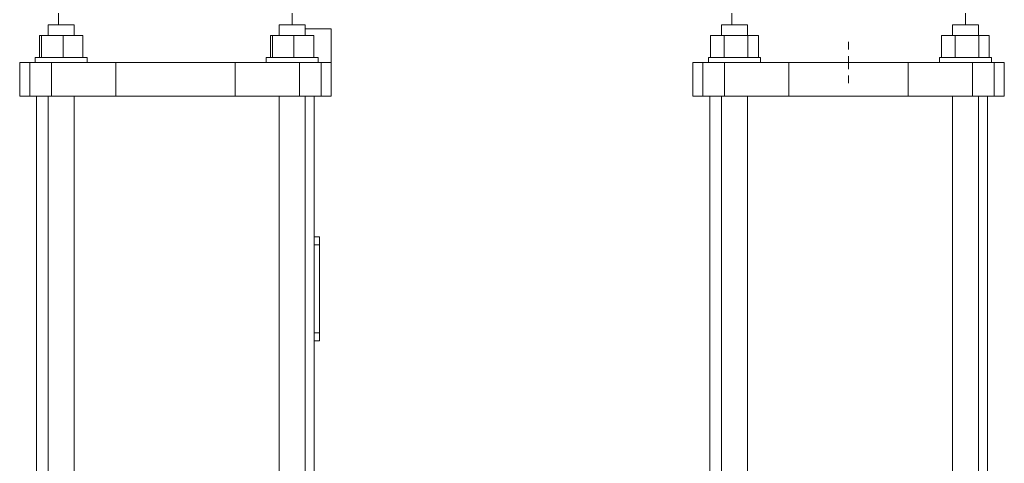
# Model space of a CAD drawing. Header units: millimetres. Extents: x -0.178 to 0.219, y 0.012 to 0.98.
# Tile 4 of 5: x -0.161 to 0.219, y 0.607 to 0.778. Entities that reach past the tile are written whole.
import ezdxf

# ---------------------------------------------------------------- set-up
doc = ezdxf.new("R2010")
doc.units = ezdxf.units.MM

# ---------------------------------------------------------------- blocks, each defined once
blk = doc.blocks.new('SW_CENTERMARKSYMBOL_10')
at = {"color": 0, "linetype": 'Continuous', "lineweight": 0}
for p, q in [((0, 0.005), (0, 0.008)), ((-0.005, 0), (-0.008, 0)), ((0, 0), (-0.0025, 0)), ((0, 0), (0, 0.0025)), ((0, 0), (0, -0.0025)), ((0, 0), (0.0025, 0)), ((0.005, 0), (0.008, 0)), ((0, -0.005), (0, -0.008))]:
    blk.add_line(p, q, dxfattribs=at)

msp = doc.modelspace()

# ---------------------------------------------------------------- linework, layer by layer
at = {"color": 7, "linetype": 'Continuous', "lineweight": 15}
for p, q in [((-0.14555, 0.78002), (-0.14555, 0.77552)), ((-0.05555, 0.77552), (-0.05555, 0.78002)), ((0.11391, 0.78002), (0.11391, 0.77552)), ((0.20391, 0.77552), (0.20391, 0.78002)), ((-0.14955, 0.77552), (-0.14955, 0.77142)), ((-0.13955, 0.77552), (-0.14955, 0.77552)), ((-0.13955, 0.77142), (-0.13955, 0.77552)), ((-0.06055, 0.77552), (-0.06055, 0.77142)), ((-0.05055, 0.77552), (-0.06055, 0.77552)), ((-0.05055, 0.77142), (-0.05055, 0.77552)), ((0.10991, 0.77552), (0.10991, 0.77142)), ((0.11991, 0.77552), (0.10991, 0.77552)), ((0.11991, 0.77142), (0.11991, 0.77552)), ((0.19891, 0.77552), (0.19891, 0.77142)), ((0.20891, 0.77552), (0.19891, 0.77552)), ((0.20891, 0.77142), (0.20891, 0.77552)), ((-0.15288, 0.77142), (-0.15288, 0.76302)), ((-0.15288, 0.77142), (-0.15218, 0.77142)), ((-0.15218, 0.77142), (-0.15218, 0.76302)), ((-0.15218, 0.77142), (-0.14385, 0.77142)), ((-0.14385, 0.77142), (-0.14385, 0.76302)), ((-0.14385, 0.77142), (-0.13622, 0.77142)), ((-0.13622, 0.77142), (-0.13622, 0.76302)), ((-0.06388, 0.77142), (-0.06388, 0.76302)), ((-0.06388, 0.77142), (-0.06318, 0.77142)), ((-0.06318, 0.77142), (-0.06318, 0.76302)), ((-0.06318, 0.77142), (-0.05485, 0.77142)), ((-0.05485, 0.77142), (-0.05485, 0.76302)), ((-0.05485, 0.77142), (-0.04722, 0.77142)), ((-0.04055, 0.77402), (-0.05055, 0.77402)), ((-0.04722, 0.77142), (-0.04722, 0.76302)), ((-0.04055, 0.77402), (-0.04055, 0.76102)), ((0.1057, 0.77142), (0.1057, 0.76302)), ((0.1057, 0.77142), (0.11091, 0.77142)), ((0.11091, 0.77142), (0.11091, 0.76302)), ((0.11091, 0.77142), (0.12012, 0.77142)), ((0.12012, 0.77142), (0.12012, 0.76302)), ((0.12012, 0.77142), (0.12412, 0.77142)), ((0.12412, 0.77142), (0.12412, 0.76302)), ((0.1947, 0.77142), (0.1947, 0.76302)), ((0.1947, 0.77142), (0.19991, 0.77142)), ((0.19991, 0.77142), (0.19991, 0.76302)), ((0.19991, 0.77142), (0.20912, 0.77142)), ((0.20912, 0.77142), (0.20912, 0.76302)), ((0.20912, 0.77142), (0.21312, 0.77142)), ((0.21312, 0.77142), (0.21312, 0.76302)), ((-0.15455, 0.76302), (-0.15455, 0.76102)), ((-0.15455, 0.76302), (-0.14455, 0.76302)), ((-0.14455, 0.76302), (-0.13455, 0.76302)), ((-0.13455, 0.76102), (-0.13455, 0.76302)), ((-0.06555, 0.76302), (-0.06555, 0.76102)), ((-0.06555, 0.76302), (-0.05555, 0.76302)), ((-0.05555, 0.76302), (-0.04555, 0.76302)), ((-0.04555, 0.76102), (-0.04555, 0.76302)), ((0.10491, 0.76302), (0.10491, 0.76102)), ((0.10491, 0.76302), (0.12491, 0.76302)), ((0.12491, 0.76102), (0.12491, 0.76302)), ((0.19391, 0.76302), (0.19391, 0.76102)), ((0.19391, 0.76302), (0.21391, 0.76302)), ((0.21391, 0.76102), (0.21391, 0.76302)), ((-0.16055, 0.76102), (-0.16055, 0.74802)), ((-0.16055, 0.76102), (-0.15668, 0.76102)), ((-0.15668, 0.76102), (-0.15668, 0.74802)), ((-0.15668, 0.76102), (-0.14834, 0.76102)), ((-0.14834, 0.76102), (-0.14834, 0.74802)), ((-0.14834, 0.76102), (-0.12355, 0.76102)), ((-0.12355, 0.76102), (-0.12355, 0.74802)), ((-0.12355, 0.76102), (-0.07755, 0.76102)), ((-0.07755, 0.76102), (-0.07755, 0.74802)), ((-0.07755, 0.76102), (-0.05276, 0.76102)), ((-0.05276, 0.76102), (-0.05276, 0.74802)), ((-0.05276, 0.76102), (-0.04442, 0.76102)), ((-0.04442, 0.76102), (-0.04442, 0.74802)), ((-0.04442, 0.76102), (-0.04055, 0.76102)), ((-0.04055, 0.76102), (-0.04055, 0.74802)), ((0.09891, 0.76102), (0.09891, 0.74802)), ((0.09891, 0.76102), (0.10278, 0.76102)), ((0.10278, 0.76102), (0.10278, 0.74802)), ((0.10278, 0.76102), (0.11112, 0.76102)), ((0.11112, 0.76102), (0.11112, 0.74802)), ((0.11112, 0.76102), (0.13591, 0.76102)), ((0.13591, 0.76102), (0.13591, 0.74802)), ((0.13591, 0.76102), (0.18191, 0.76102)), ((0.18191, 0.76102), (0.18191, 0.74802)), ((0.18191, 0.76102), (0.2067, 0.76102)), ((0.2067, 0.76102), (0.2067, 0.74802)), ((0.2067, 0.76102), (0.21504, 0.76102)), ((0.21504, 0.76102), (0.21504, 0.74802)), ((0.21504, 0.76102), (0.21891, 0.76102)), ((0.21891, 0.76102), (0.21891, 0.74802)), ((-0.16055, 0.74802), (-0.15668, 0.74802)), ((-0.15668, 0.74802), (-0.14834, 0.74802)), ((-0.15405, 0.74802), (-0.15405, 0.60252)), ((-0.14955, 0.74802), (-0.14955, 0.60252)), ((-0.14834, 0.74802), (-0.12355, 0.74802)), ((-0.13955, 0.60252), (-0.13955, 0.74802)), ((-0.12355, 0.74802), (-0.07755, 0.74802)), ((-0.07755, 0.74802), (-0.05276, 0.74802)), ((-0.06055, 0.74802), (-0.06055, 0.60252)), ((-0.05276, 0.74802), (-0.04442, 0.74802)), ((-0.05055, 0.60252), (-0.05055, 0.74802)), ((-0.04705, 0.69377), (-0.04705, 0.74802)), ((-0.04442, 0.74802), (-0.04055, 0.74802)), ((0.09891, 0.74802), (0.10278, 0.74802)), ((0.10278, 0.74802), (0.11112, 0.74802)), ((0.10541, 0.74802), (0.10541, 0.60252)), ((0.10991, 0.74802), (0.10991, 0.60252)), ((0.11112, 0.74802), (0.13591, 0.74802)), ((0.11991, 0.60252), (0.11991, 0.74802)), ((0.13591, 0.74802), (0.18191, 0.74802)), ((0.18191, 0.74802), (0.2067, 0.74802)), ((0.19891, 0.74802), (0.19891, 0.60252)), ((0.2067, 0.74802), (0.21504, 0.74802)), ((0.20891, 0.60252), (0.20891, 0.74802)), ((0.21241, 0.60252), (0.21241, 0.74802)), ((0.21504, 0.74802), (0.21891, 0.74802)), ((-0.04705, 0.69077), (-0.04705, 0.69377)), ((-0.04705, 0.69377), (-0.04505, 0.69377)), ((-0.04505, 0.69077), (-0.04705, 0.69077)), ((-0.04705, 0.69077), (-0.04705, 0.65677)), ((-0.04505, 0.69377), (-0.04505, 0.69077)), ((-0.04505, 0.69077), (-0.04505, 0.65677)), ((-0.04705, 0.65677), (-0.04505, 0.65677)), ((-0.04705, 0.65377), (-0.04705, 0.65677)), ((-0.04505, 0.65677), (-0.04505, 0.65377)), ((-0.04705, 0.60252), (-0.04705, 0.65377)), ((-0.04505, 0.65377), (-0.04705, 0.65377))]:
    msp.add_line(p, q, dxfattribs=at)

# ---------------------------------------------------------------- block references
at = {"color": 7, "linetype": 'Continuous', "lineweight": 0}
msp.add_blockref('SW_CENTERMARKSYMBOL_10', (0.15891, 0.76102), dxfattribs=at)

doc.saveas('drawing.dxf')
